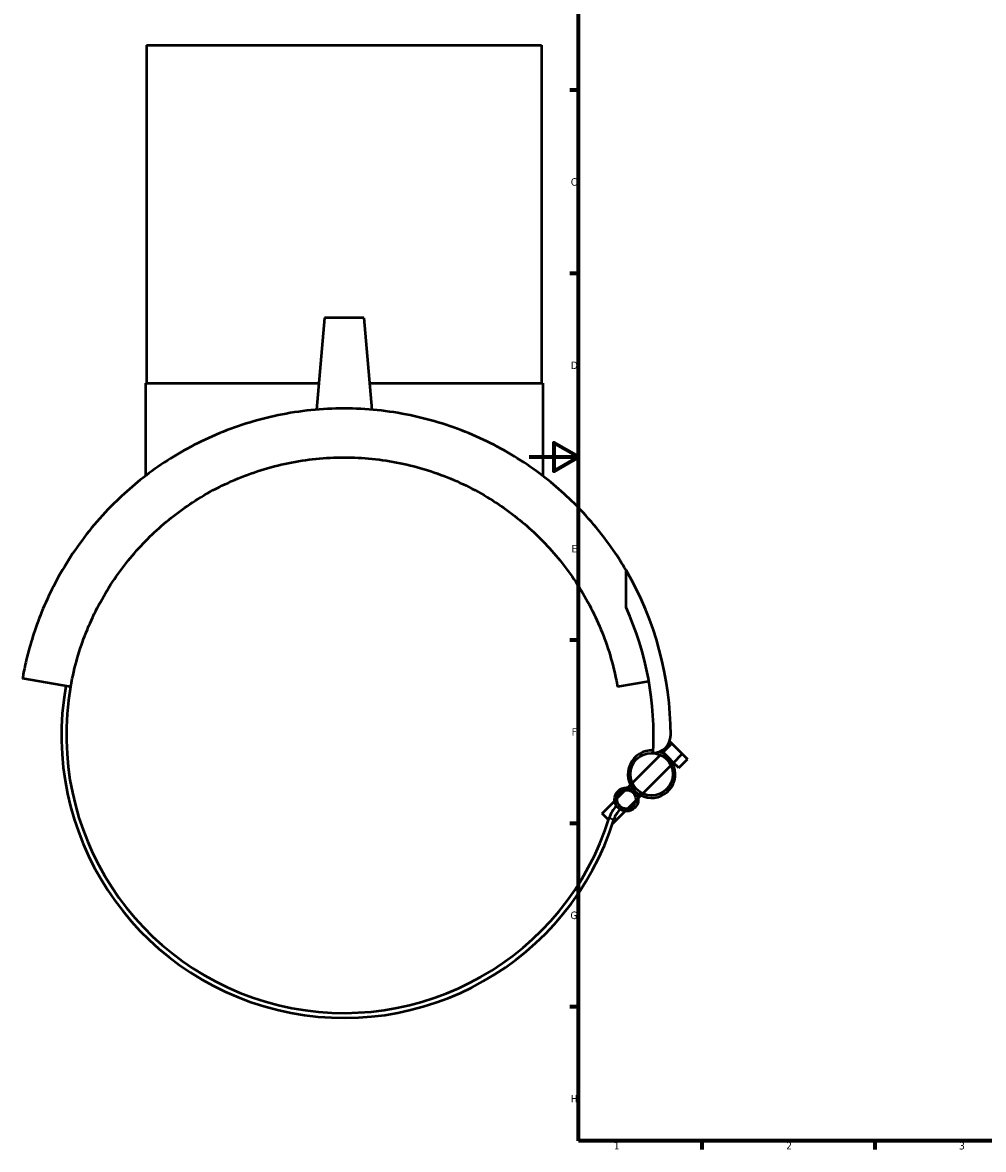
# Model space of a CAD drawing. Header units: millimetres. Extents: x -205 to 1352, y -323 to 895.
# Tile 2 of 6: x -205 to 184, y 17 to 473. Entities that reach past the tile are written whole.
import ezdxf

# ---------------------------------------------------------------- set-up
doc = ezdxf.new("R2010")
doc.units = ezdxf.units.MM
for name, color, linetype, lineweight in [('Border (ANSI)', 7, 'Continuous', 70), ('Visible (ANSI)', 7, 'Continuous', 50), ('Visible Narrow (ANSI)', 7, 'Continuous', 35)]:
    doc.layers.add(name, color=color, linetype=linetype, lineweight=lineweight)
doc.styles.add('Note Text (ANSI)', font='tahoma.ttf')

# ---------------------------------------------------------------- blocks, each defined once
blk = doc.blocks.new('Borders Default Border')
at = {"layer": 'Border (ANSI)'}
for p, q in [((20, 445.5), (16.55, 445.5)), ((20, 371.25), (16.55, 371.25)), ((20, 222.75), (16.55, 222.75)), ((20, 148.5), (16.55, 148.5)), ((20, 74.25), (16.55, 74.25)), ((70.08, 20), (70.08, 16.55)), ((140.17, 20), (140.17, 16.55))]:
    blk.add_line(p, q, dxfattribs=at)
at = {"layer": 'Border (ANSI)', "flags": 128}
for points in [[(20, 20), (20, 574), (821, 574), (821, 20), (20, 20)], [(0, 297), (20, 297), (10, 302.77), (10, 291.23), (20, 297)]]:
    blk.add_lwpolyline(points, dxfattribs=at)
at = {"layer": 'Border (ANSI)', "char_height": 3.05, "attachment_point": 7, "style": 'Note Text (ANSI)'}
for s, insert in [('C', (16.95, 406.8)), ('D', (16.96, 332.6)), ('E', (17.21, 258.35)), ('F', (17.29, 184.1)), ('G', (16.81, 109.79)), ('H', (16.97, 35.6)), ('1', (34.35, 16.55)), ('2', (104.2, 16.55)), ('3', (174.26, 16.49))]:
    blk.add_mtext(s, dxfattribs=dict(at, insert=insert))

msp = doc.modelspace()

# ---------------------------------------------------------------- linework, layer by layer
at = {"layer": 'Visible (ANSI)'}
for p, q in [((-154.902, 463.833), (5.098, 463.833)), ((-154.902, 463.833), (-154.902, 326.833)), ((5.098, 463.833), (5.098, 326.833)), ((-82.902, 353.383), (-86.159, 316.153)), ((-66.902, 353.383), (-82.902, 353.383)), ((-66.902, 353.383), (-63.645, 316.153)), ((-155.402, 326.833), (-85.225, 326.833)), ((-155.402, 326.833), (-155.402, 289.324)), ((-64.579, 326.833), (5.598, 326.833)), ((5.598, 326.833), (5.598, 289.324)), ((39.315, 236.026), (39.315, 251.1)), ((-185.693, 203.868), (-205.192, 207.307)), ((48.563, 206.103), (35.889, 203.868)), ((54.328, 177.419), (53.715, 178.032)), ((54.328, 177.419), (57.864, 180.954)), ((56.961, 181.857), (57.864, 180.954)), ((57.864, 180.954), (62.106, 176.712)), ((41.841, 164.931), (53.239, 176.33)), ((53.988, 177.079), (54.328, 177.419)), ((56.449, 175.297), (54.328, 177.419)), ((58.571, 173.176), (56.449, 175.297)), ((58.571, 173.176), (62.106, 176.712)), ((60.692, 171.055), (64.228, 174.59)), ((62.106, 176.712), (64.228, 174.59)), ((46.083, 160.689), (57.482, 172.087)), ((58.231, 172.836), (58.571, 173.176)), ((60.692, 171.055), (58.571, 173.176)), ((35.708, 158.799), (39.007, 162.097)), ((40.007, 163.098), (41.092, 164.182)), ((44.25, 158.855), (45.334, 159.94)), ((29.579, 152.67), (34.708, 157.799)), ((39.951, 154.556), (43.249, 157.855)), ((32.236, 150.014), (29.579, 152.67)), ((33.823, 148.428), (38.951, 153.556))]:
    msp.add_line(p, q, dxfattribs=at)
for centre, radius in [((49.661, 168.509), 8.6), ((39.479, 158.327), 4.8), ((39.479, 158.327), 3.8)]:
    msp.add_circle(centre, radius, dxfattribs=at)
for centre, radius, start, end in [((-74.902, 184.333), 132.3, 0, 30.30903), ((-74.902, 184.333), 125.37, 356.6934, 24.35095), ((-74.902, 184.333), 114.5, 170, 342.66632), ((-74.902, 184.333), 112.5, 170, 342.66632), ((50.166, 184.333), 7.232, 270.73767, 0), ((49.661, 168.509), 9.6, 86.11069, 225), ((49.661, 168.509), 9.6, 225, 71.05536), ((43.919, 147.248), 11.973, 135, 162.66632), ((43.919, 147.248), 9.973, 135, 162.66632)]:
    msp.add_arc(centre, radius, start, end, dxfattribs=at)
for points, knots in [([(-74.902, 316.633), (-83.855, 316.633), (-92.891, 315.71), (-110.442, 312.085), (-118.956, 309.384), (-134.893, 302.568), (-142.336, 298.447), (-155.795, 289.336), (-161.811, 284.348), (-173.494, 273.012), (-179.186, 266.188), (-188.805, 252.168), (-192.733, 244.967), (-197.345, 234.586), (-198.663, 231.219), (-200.918, 224.766), (-201.856, 221.678), (-203.012, 217.397), (-203.353, 216.039), (-203.956, 213.489), (-204.218, 212.296), (-204.661, 210.161), (-204.843, 209.218), (-205.041, 208.149), (-205.095, 207.853), (-205.17, 207.431), (-205.192, 207.307), (-205.192, 207.307)], [24.0455408, 24.0455408, 24.0455408, 24.0455408, 26.7313172, 26.7313172, 29.4170936, 29.4170936, 32.10287, 32.10287, 34.7886464, 34.7886464, 38.1142552, 38.1142552, 41.4398641, 41.4398641, 43.1026685, 43.1026685, 44.7654729, 44.7654729, 45.5968751, 45.5968751, 46.4282773, 46.4282773, 47.2596795, 47.2596795, 47.6753806, 47.6753806, 48.0910817, 48.0910817, 48.0910817, 48.0910817]), ([(39.315, 251.1), (37.734, 253.803), (36.027, 256.504), (29.383, 266.188), (23.691, 273.012), (12.007, 284.348), (5.991, 289.336), (-7.468, 298.447), (-14.911, 302.568), (-30.848, 309.384), (-39.362, 312.085), (-56.912, 315.71), (-65.949, 316.633), (-74.902, 316.633)], [8.7081131, 8.7081131, 8.7081131, 8.7081131, 9.9768264, 9.9768264, 13.3024352, 13.3024352, 15.9882116, 15.9882116, 18.673988, 18.673988, 21.3597644, 21.3597644, 24.0455408, 24.0455408, 24.0455408, 24.0455408]), ([(-185.693, 203.868), (-185.49, 205.019), (-185.27, 206.163), (-183.499, 214.654), (-181.263, 221.709), (-175.533, 235.157), (-172.034, 241.546), (-163.962, 253.444), (-159.385, 258.948), (-149.775, 268.559), (-144.437, 273.06), (-132.616, 281.166), (-126.131, 284.772), (-112.356, 290.679), (-105.049, 292.987), (-90.088, 296.065), (-82.434, 296.833), (-74.902, 296.833)], [2.0158226, 2.0158226, 2.0158226, 2.0158226, 2.3841258, 2.3841258, 4.7682516, 4.7682516, 7.1523774, 7.1523774, 9.5365032, 9.5365032, 11.7961841, 11.7961841, 14.0558649, 14.0558649, 16.3155458, 16.3155458, 18.5752266, 18.5752266, 18.5752266, 18.5752266]), ([(-74.902, 296.833), (-67.37, 296.833), (-59.716, 296.065), (-44.755, 292.987), (-37.448, 290.679), (-23.673, 284.772), (-17.188, 281.166), (-5.367, 273.06), (-0.029, 268.559), (9.581, 258.948), (14.158, 253.444), (22.23, 241.546), (25.729, 235.157), (31.459, 221.709), (33.695, 214.654), (35.466, 206.163), (35.686, 205.019), (35.889, 203.868)], [18.5752266, 18.5752266, 18.5752266, 18.5752266, 20.8349075, 20.8349075, 23.0945883, 23.0945883, 25.3542691, 25.3542691, 27.61395, 27.61395, 29.9980758, 29.9980758, 32.3822016, 32.3822016, 34.7663274, 34.7663274, 35.1346306, 35.1346306, 35.1346306, 35.1346306])]:
    msp.add_open_spline(points, degree=3, knots=knots, dxfattribs=at)
at = {"layer": 'Visible Narrow (ANSI)'}
msp.add_line((32.501, 150.811), (34.386, 150.223), dxfattribs=at)

# ---------------------------------------------------------------- block references
msp.add_blockref('Borders Default Border', (0, 0))

doc.saveas('drawing.dxf')
